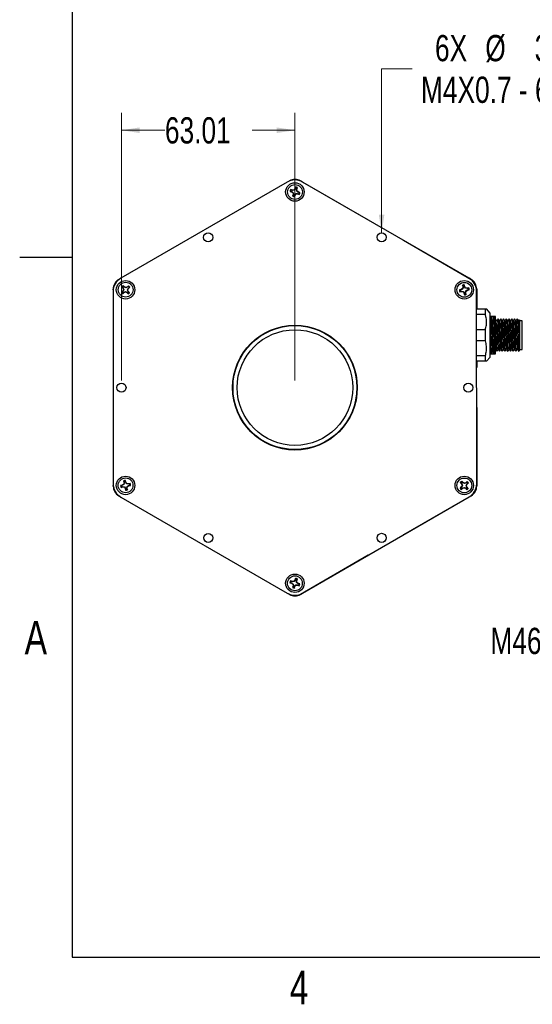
# Model space of a CAD drawing. Header units: millimetres. Extents: x 6 to 857, y 6 to 553.
# Tile 1 of 20: x 6 to 193, y 8 to 366. Entities that reach past the tile are written whole.
import ezdxf

# ---------------------------------------------------------------- set-up
doc = ezdxf.new("R2010")
doc.units = ezdxf.units.MM
doc.header["$LTSCALE"] = 2
doc.styles.add('SLDTEXTSTYLE0', font='TXT', dxfattribs={"width": 0.75})
doc.dimstyles.new('SLDDIMSTYLE0', dxfattribs={"dimtxt": 9.525, "dimasz": 6.604, "dimexe": 0, "dimexo": 0.0625, "dimgap": 2.38125, "dimtad": 0, "dimtih": 1, "dimtoh": 1, "dimrnd": 1e-09, "dimzin": 12, "dimdsep": 46, "dimtxsty": 'SLDTEXTSTYLE0', "dimsah": 1, "dimcen": 0.09, "dimadec": 0, "dimazin": 3, "dimtfac": 1, "dimtofl": 0, "dimtmove": 0, "dimatfit": 3, "dimfxl": 1, "dimfrac": 2, "dimtolj": 1, "dimtzin": 12, "dimarcsym": 0})
doc.dimstyles.new('SLDDIMSTYLE1', dxfattribs={"dimtxt": 9.525, "dimasz": 6.604, "dimexe": 0, "dimexo": 0.0625, "dimgap": 2.38125, "dimtad": 0, "dimtih": 1, "dimtoh": 1, "dimrnd": 1e-09, "dimzin": 4, "dimdsep": 46, "dimtxsty": 'SLDTEXTSTYLE0', "dimsah": 1, "dimcen": 0, "dimadec": 0, "dimazin": 1, "dimtfac": 1, "dimtofl": 0, "dimtmove": 0, "dimatfit": 3, "dimfxl": 1, "dimfrac": 2, "dimtolj": 1, "dimtzin": 12, "dimarcsym": 0})

# ---------------------------------------------------------------- blocks, each defined once
blk = doc.blocks.new('_D')
at = {"color": 7, "linetype": 'Continuous', "lineweight": 0}
for p, q in [((43.31, 234.73), (43.31, 331.97)), ((106.32, 234.74), (106.32, 331.97)), ((43.31, 325.62), (59.09, 325.62)), ((106.32, 325.62), (90.75, 325.62))]:
    blk.add_line(p, q, dxfattribs=at)
at = {"color": 7, "linetype": 'Continuous', "lineweight": 18}
for points in [[(43.31, 325.62), (49.92, 324.6), (49.92, 326.63)], [(106.32, 325.62), (99.72, 326.63), (99.72, 324.6)]]:
    blk.add_solid(points, dxfattribs=at)
at = {"color": 7, "linetype": 'Continuous', "lineweight": 18, "insert": (59.09, 330.33), "char_height": 9.525, "attachment_point": 1, "style": 'SLDTEXTSTYLE0'}
blk.add_mtext('63.01', dxfattribs=at)
blk = doc.blocks.new('_D_1')
at = {"color": 7, "linetype": 'Continuous', "lineweight": 0}
for p, q in [((137.78, 288.4), (137.78, 347.92)), ((137.78, 347.92), (148.9, 347.92))]:
    blk.add_line(p, q, dxfattribs=at)
at = {"color": 7, "linetype": 'Continuous', "lineweight": 18}
blk.add_solid([(137.78, 288.4), (138.8, 295), (136.77, 295)], dxfattribs=at)
at = {"color": 7, "linetype": 'Continuous', "lineweight": 18, "char_height": 9.525, "attachment_point": 1, "style": 'SLDTEXTSTYLE0'}
for s, insert in [('6X', (157.17, 360.19)), ('%%c', (175.44, 360.19)), ('3.30 THRU', (193.39, 360.19)), ('M4X0.7 - 6H THRU', (152.07, 345.06))]:
    blk.add_mtext(s, dxfattribs=dict(at, insert=insert))

msp = doc.modelspace()

# ---------------------------------------------------------------- linework, layer by layer
at = {"color": 7, "linetype": 'Continuous'}
for p, q in [((25.4, 533.4), (25.4, 25.4)), ((25.4, 279.4), (6.35, 279.4)), ((25.4, 25.4), (838.2, 25.4))]:
    msp.add_line(p, q, dxfattribs=at)
at = {"color": 7, "linetype": 'Continuous', "lineweight": 25}
for p, q in [((103.525, 306.819), (43.05, 271.893)), ((103.907, 307.02), (104.309, 307.252)), ((105.447, 303.887), (104.782, 304.106)), ((104.989, 303.933), (104.782, 304.106)), ((105.435, 303.786), (104.989, 303.933)), ((105.435, 303.786), (105.447, 303.887)), ((106.03, 303.831), (105.435, 303.786)), ((105.981, 303.928), (105.447, 303.887)), ((106.33, 304.334), (105.981, 303.928)), ((106.03, 303.831), (105.981, 303.928)), ((106.419, 304.284), (106.03, 303.831)), ((106.549, 304.999), (106.33, 304.334)), ((106.419, 304.284), (106.33, 304.334)), ((106.566, 304.73), (106.419, 304.284)), ((106.566, 304.73), (106.549, 304.999)), ((106.911, 304.122), (107.058, 304.568)), ((106.911, 304.122), (107.013, 304.11)), ((106.956, 303.527), (106.911, 304.122)), ((107.013, 304.11), (107.231, 304.775)), ((107.053, 303.576), (107.013, 304.11)), ((107.058, 304.568), (107.231, 304.775)), ((108.309, 307.253), (132.911, 293.054)), ((169.537, 271.911), (109.052, 306.82)), ((104.827, 303.44), (104.558, 303.424)), ((104.558, 303.424), (105.223, 303.205)), ((104.827, 303.44), (105.273, 303.294)), ((105.273, 303.294), (105.223, 303.205)), ((105.223, 303.205), (105.629, 302.856)), ((105.273, 303.294), (105.726, 302.905)), ((105.67, 302.322), (105.451, 301.657)), ((105.625, 301.864), (105.451, 301.657)), ((105.771, 302.31), (105.625, 301.864)), ((105.726, 302.905), (105.629, 302.856)), ((105.629, 302.856), (105.67, 302.322)), ((105.771, 302.31), (105.67, 302.322)), ((105.726, 302.905), (105.771, 302.31)), ((106.117, 301.702), (106.263, 302.148)), ((106.117, 301.702), (106.134, 301.433)), ((106.134, 301.433), (106.352, 302.098)), ((106.263, 302.148), (106.652, 302.601)), ((106.263, 302.148), (106.352, 302.098)), ((106.352, 302.098), (106.701, 302.504)), ((106.652, 302.601), (107.247, 302.646)), ((106.652, 302.601), (106.701, 302.504)), ((106.701, 302.504), (107.235, 302.544)), ((106.956, 303.527), (107.053, 303.576)), ((107.409, 303.138), (106.956, 303.527)), ((107.459, 303.227), (107.053, 303.576)), ((107.247, 302.646), (107.235, 302.544)), ((107.235, 302.544), (107.9, 302.326)), ((107.247, 302.646), (107.693, 302.499)), ((107.409, 303.138), (107.459, 303.227)), ((107.855, 302.991), (107.409, 303.138)), ((108.124, 303.008), (107.459, 303.227)), ((107.693, 302.499), (107.9, 302.326)), ((107.855, 302.991), (108.124, 303.008)), ((132.911, 293.054), (132.984, 293.007)), ((145.638, 285.704), (145.713, 285.665)), ((145.713, 285.665), (170.315, 271.466)), ((42.315, 271.448), (42.678, 271.658)), ((43.386, 268.796), (43.853, 268.274)), ((43.628, 268.676), (43.386, 268.796)), ((43.628, 268.676), (43.941, 268.326)), ((43.941, 268.326), (43.853, 268.274)), ((43.853, 268.274), (44.03, 267.769)), ((44.014, 269.021), (43.921, 269.275)), ((44.388, 268.753), (43.921, 269.275)), ((43.941, 268.326), (44.138, 267.763)), ((44.327, 268.672), (44.014, 269.021)), ((44.327, 268.672), (44.388, 268.753)), ((44.865, 268.413), (44.327, 268.672)), ((44.871, 268.521), (44.388, 268.753)), ((45.428, 268.61), (44.865, 268.413)), ((44.865, 268.413), (44.871, 268.521)), ((45.376, 268.698), (44.871, 268.521)), ((45.898, 269.165), (45.376, 268.698)), ((45.428, 268.61), (45.376, 268.698)), ((45.778, 268.923), (45.428, 268.61)), ((45.515, 267.686), (45.774, 268.224)), ((45.623, 267.68), (45.855, 268.163)), ((45.774, 268.224), (46.123, 268.537)), ((45.774, 268.224), (45.855, 268.163)), ((45.778, 268.923), (45.898, 269.165)), ((45.855, 268.163), (46.377, 268.63)), ((46.123, 268.537), (46.377, 268.63)), ((167.167, 268.125), (166.725, 267.823)), ((167.258, 268.065), (166.765, 267.729)), ((167.272, 269.112), (167.123, 269.336)), ((167.123, 269.336), (167.267, 268.651)), ((167.267, 268.651), (167.167, 268.125)), ((167.258, 268.065), (167.167, 268.125)), ((167.368, 268.652), (167.258, 268.065)), ((167.368, 268.652), (167.267, 268.651)), ((167.272, 269.112), (167.368, 268.652)), ((167.779, 269.218), (167.826, 269.483)), ((167.875, 268.758), (167.779, 269.218)), ((167.969, 268.798), (167.826, 269.483)), ((167.875, 268.758), (167.969, 268.798)), ((168.212, 268.265), (167.875, 268.758)), ((168.271, 268.356), (167.969, 268.798)), ((168.212, 268.265), (168.271, 268.356)), ((168.799, 268.155), (168.212, 268.265)), ((168.798, 268.257), (168.271, 268.356)), ((169.483, 268.4), (168.798, 268.257)), ((168.799, 268.155), (168.798, 268.257)), ((169.258, 268.251), (168.799, 268.155)), ((169.258, 268.251), (169.483, 268.4)), ((40.287, 267.105), (40.297, 197.27)), ((40.315, 267.659), (40.315, 267.983)), ((43.798, 267.286), (43.277, 266.82)), ((43.53, 266.912), (43.277, 266.82)), ((43.88, 267.225), (43.53, 266.912)), ((43.755, 266.284), (44.277, 266.751)), ((43.875, 266.526), (43.755, 266.284)), ((44.03, 267.769), (43.798, 267.286)), ((43.88, 267.225), (43.798, 267.286)), ((43.875, 266.526), (44.225, 266.839)), ((44.138, 267.763), (43.88, 267.225)), ((44.138, 267.763), (44.03, 267.769)), ((44.225, 266.839), (44.788, 267.036)), ((44.225, 266.839), (44.277, 266.751)), ((44.277, 266.751), (44.782, 266.928)), ((44.788, 267.036), (44.782, 266.928)), ((44.782, 266.928), (45.265, 266.696)), ((44.788, 267.036), (45.326, 266.778)), ((45.326, 266.778), (45.265, 266.696)), ((45.265, 266.696), (45.732, 266.175)), ((45.326, 266.778), (45.639, 266.428)), ((45.712, 267.123), (45.515, 267.686)), ((45.515, 267.686), (45.623, 267.68)), ((45.8, 267.175), (45.623, 267.68)), ((45.639, 266.428), (45.732, 266.175)), ((45.712, 267.123), (45.8, 267.175)), ((46.025, 266.773), (45.712, 267.123)), ((46.267, 266.653), (45.8, 267.175)), ((46.025, 266.773), (46.267, 266.653)), ((166.725, 267.823), (166.04, 267.679)), ((166.305, 267.633), (166.04, 267.679)), ((166.411, 267.126), (166.187, 266.977)), ((166.187, 266.977), (166.872, 267.12)), ((166.765, 267.729), (166.305, 267.633)), ((166.411, 267.126), (166.871, 267.222)), ((166.765, 267.729), (166.725, 267.823)), ((166.871, 267.222), (166.872, 267.12)), ((166.871, 267.222), (167.458, 267.111)), ((166.872, 267.12), (167.398, 267.021)), ((167.458, 267.111), (167.398, 267.021)), ((167.398, 267.021), (167.7, 266.578)), ((167.458, 267.111), (167.794, 266.618)), ((167.794, 266.618), (167.7, 266.578)), ((167.7, 266.578), (167.844, 265.893)), ((167.794, 266.618), (167.89, 266.159)), ((167.89, 266.159), (167.844, 265.893)), ((168.301, 266.724), (168.412, 267.311)), ((168.301, 266.724), (168.403, 266.725)), ((168.397, 266.265), (168.301, 266.724)), ((168.397, 266.265), (168.546, 266.04)), ((168.403, 266.725), (168.502, 267.252)), ((168.546, 266.04), (168.403, 266.725)), ((168.412, 267.311), (168.905, 267.648)), ((168.412, 267.311), (168.502, 267.252)), ((168.502, 267.252), (168.945, 267.554)), ((168.905, 267.648), (169.364, 267.744)), ((168.905, 267.648), (168.945, 267.554)), ((168.945, 267.554), (169.63, 267.697)), ((169.364, 267.744), (169.63, 267.697)), ((172.311, 197.289), (172.301, 267.123)), ((172.315, 268.002), (172.316, 260.756)), ((172.302, 260.756), (175.467, 260.757)), ((175.468, 258.711), (172.302, 258.711)), ((175.468, 258.711), (175.467, 260.757)), ((177.218, 259.257), (175.902, 260.76)), ((177.218, 255.257), (177.218, 259.257)), ((177.279, 258.007), (177.229, 258.007)), ((177.834, 258.007), (177.734, 258.007)), ((177.934, 258.007), (177.834, 258.007)), ((178.529, 258.007), (178.479, 258.007)), ((179.084, 258.007), (178.984, 258.007)), ((179.184, 258.007), (179.084, 258.007)), ((179.193, 257.926), (179.184, 258.007)), ((179.193, 258.007), (179.184, 258.007)), ((177.22, 243.257), (177.218, 255.257)), ((179.578, 256.458), (179.571, 256.458)), ((180.578, 256.458), (180.571, 256.458)), ((181.578, 256.458), (181.571, 256.458)), ((182.578, 256.458), (182.571, 256.458)), ((183.578, 256.458), (183.571, 256.458)), ((184.578, 256.458), (184.571, 256.458)), ((185.578, 256.458), (185.571, 256.458)), ((186.578, 256.459), (186.571, 256.459)), ((187.578, 256.459), (187.571, 256.459)), ((188.843, 256.458), (187.843, 256.458)), ((188.845, 246.06), (188.843, 256.458)), ((172.303, 253.302), (175.468, 253.303)), ((175.469, 249.211), (175.468, 253.303)), ((187.844, 250.752), (187.844, 250.425)), ((175.469, 249.211), (172.304, 249.211)), ((172.304, 243.802), (175.47, 243.803)), ((175.47, 241.757), (175.47, 243.803)), ((175.905, 241.754), (177.22, 243.257)), ((177.671, 244.507), (177.721, 244.507)), ((178.266, 244.507), (178.366, 244.507)), ((178.366, 244.507), (178.466, 244.507)), ((178.921, 244.507), (178.971, 244.507)), ((178.971, 244.507), (179.195, 244.507)), ((179.576, 245.383), (179.58, 245.404)), ((180.07, 246.058), (180.077, 246.058)), ((180.576, 245.383), (180.58, 245.404)), ((181.07, 246.058), (181.077, 246.058)), ((181.576, 245.383), (181.58, 245.404)), ((182.07, 246.058), (182.077, 246.058)), ((182.576, 245.383), (182.58, 245.404)), ((183.07, 246.058), (183.077, 246.058)), ((183.576, 245.383), (183.58, 245.404)), ((184.07, 246.058), (184.077, 246.058)), ((184.576, 245.383), (184.58, 245.405)), ((185.07, 246.058), (185.077, 246.058)), ((185.576, 245.384), (185.58, 245.405)), ((186.07, 246.058), (186.077, 246.058)), ((186.576, 245.384), (186.58, 245.405)), ((187.07, 246.059), (187.077, 246.059)), ((187.576, 245.384), (187.58, 245.405)), ((187.845, 246.06), (188.845, 246.06)), ((175.47, 241.757), (172.305, 241.756)), ((172.319, 239.597), (172.305, 239.429)), ((172.319, 241.756), (172.319, 239.597)), ((172.307, 224.984), (172.321, 224.816)), ((172.321, 224.816), (172.325, 196.411)), ((40.325, 196.392), (40.325, 196.715)), ((43.696, 196.84), (43.011, 196.697)), ((43.276, 196.65), (43.011, 196.697)), ((43.736, 196.747), (43.276, 196.65)), ((44.138, 197.142), (43.696, 196.84)), ((43.736, 196.747), (43.696, 196.84)), ((44.229, 197.083), (43.736, 196.747)), ((44.094, 198.354), (44.237, 197.669)), ((44.243, 198.129), (44.094, 198.354)), ((44.237, 197.669), (44.138, 197.142)), ((44.229, 197.083), (44.138, 197.142)), ((44.339, 197.67), (44.229, 197.083)), ((44.339, 197.67), (44.237, 197.669)), ((44.243, 198.129), (44.339, 197.67)), ((44.75, 198.235), (44.797, 198.501)), ((44.846, 197.776), (44.75, 198.235)), ((44.94, 197.816), (44.797, 198.501)), ((44.846, 197.776), (44.94, 197.816)), ((45.183, 197.283), (44.846, 197.776)), ((45.242, 197.373), (44.94, 197.816)), ((45.183, 197.283), (45.242, 197.373)), ((45.769, 197.172), (45.183, 197.283)), ((45.768, 197.274), (45.242, 197.373)), ((45.382, 196.329), (45.876, 196.665)), ((45.473, 196.269), (45.915, 196.571)), ((46.453, 197.417), (45.768, 197.274)), ((45.769, 197.172), (45.768, 197.274)), ((46.229, 197.268), (45.769, 197.172)), ((45.876, 196.665), (46.335, 196.761)), ((45.876, 196.665), (45.915, 196.571)), ((45.915, 196.571), (46.6, 196.715)), ((46.229, 197.268), (46.453, 197.417)), ((46.335, 196.761), (46.6, 196.715)), ((166.615, 197.621), (166.374, 197.741)), ((166.374, 197.741), (166.84, 197.219)), ((166.615, 197.621), (166.928, 197.271)), ((167.017, 196.714), (166.785, 196.231)), ((166.928, 197.271), (166.84, 197.219)), ((166.84, 197.219), (167.017, 196.714)), ((167.126, 196.708), (166.867, 196.17)), ((167.001, 197.966), (166.909, 198.219)), ((167.375, 197.698), (166.909, 198.219)), ((166.928, 197.271), (167.126, 196.708)), ((167.314, 197.616), (167.001, 197.966)), ((167.126, 196.708), (167.017, 196.714)), ((167.314, 197.616), (167.375, 197.698)), ((167.852, 197.358), (167.314, 197.616)), ((167.858, 197.466), (167.375, 197.698)), ((168.415, 197.555), (167.852, 197.358)), ((167.852, 197.358), (167.858, 197.466)), ((168.363, 197.643), (167.858, 197.466)), ((168.885, 198.11), (168.363, 197.643)), ((168.415, 197.555), (168.363, 197.643)), ((168.765, 197.868), (168.415, 197.555)), ((168.502, 196.631), (168.761, 197.169)), ((168.502, 196.631), (168.61, 196.625)), ((168.699, 196.068), (168.502, 196.631)), ((168.61, 196.625), (168.842, 197.108)), ((168.787, 196.12), (168.61, 196.625)), ((168.761, 197.169), (169.111, 197.482)), ((168.761, 197.169), (168.842, 197.108)), ((168.765, 197.868), (168.885, 198.11)), ((168.842, 197.108), (169.364, 197.575)), ((169.111, 197.482), (169.364, 197.575)), ((43.382, 196.143), (43.158, 195.994)), ((43.158, 195.994), (43.843, 196.138)), ((43.382, 196.143), (43.842, 196.24)), ((43.842, 196.24), (43.843, 196.138)), ((43.842, 196.24), (44.428, 196.129)), ((43.843, 196.138), (44.369, 196.038)), ((44.428, 196.129), (44.369, 196.038)), ((44.369, 196.038), (44.671, 195.596)), ((44.428, 196.129), (44.765, 195.636)), ((44.765, 195.636), (44.671, 195.596)), ((44.671, 195.596), (44.814, 194.911)), ((44.765, 195.636), (44.861, 195.176)), ((44.861, 195.176), (44.814, 194.911)), ((45.272, 195.742), (45.382, 196.329)), ((45.272, 195.742), (45.374, 195.743)), ((45.368, 195.283), (45.272, 195.742)), ((45.368, 195.283), (45.517, 195.058)), ((45.374, 195.743), (45.473, 196.269)), ((45.517, 195.058), (45.374, 195.743)), ((45.382, 196.329), (45.473, 196.269)), ((166.785, 196.231), (166.264, 195.764)), ((166.517, 195.857), (166.264, 195.764)), ((166.867, 196.17), (166.517, 195.857)), ((166.742, 195.229), (167.264, 195.696)), ((166.862, 195.471), (166.742, 195.229)), ((166.867, 196.17), (166.785, 196.231)), ((166.862, 195.471), (167.212, 195.784)), ((167.212, 195.784), (167.776, 195.981)), ((167.212, 195.784), (167.264, 195.696)), ((167.264, 195.696), (167.77, 195.873)), ((167.776, 195.981), (167.77, 195.873)), ((167.77, 195.873), (168.252, 195.641)), ((167.776, 195.981), (168.314, 195.723)), ((168.314, 195.723), (168.252, 195.641)), ((168.252, 195.641), (168.719, 195.119)), ((168.314, 195.723), (168.627, 195.373)), ((168.627, 195.373), (168.719, 195.119)), ((168.699, 196.068), (168.787, 196.12)), ((169.012, 195.718), (168.699, 196.068)), ((169.254, 195.598), (168.787, 196.12)), ((169.012, 195.718), (169.254, 195.598)), ((42.683, 192.722), (42.326, 192.928)), ((43.061, 192.482), (103.546, 157.574)), ((109.073, 157.574), (169.548, 192.5)), ((170.326, 192.946), (145.729, 178.741)), ((145.729, 178.741), (145.661, 178.705)), ((132.928, 171.348), (108.331, 157.142)), ((132.995, 171.39), (132.928, 171.348)), ((104.785, 161.403), (104.516, 161.386)), ((104.516, 161.386), (105.181, 161.168)), ((105.405, 161.85), (104.74, 162.068)), ((104.947, 161.895), (104.74, 162.068)), ((104.785, 161.403), (105.231, 161.256)), ((105.393, 161.748), (104.947, 161.895)), ((105.231, 161.256), (105.181, 161.168)), ((105.181, 161.168), (105.587, 160.818)), ((105.231, 161.256), (105.684, 160.867)), ((105.393, 161.748), (105.405, 161.85)), ((105.988, 161.793), (105.393, 161.748)), ((105.939, 161.89), (105.405, 161.85)), ((105.684, 160.867), (105.587, 160.818)), ((105.684, 160.867), (105.729, 160.272)), ((106.288, 162.296), (105.939, 161.89)), ((105.988, 161.793), (105.939, 161.89)), ((106.377, 162.246), (105.988, 161.793)), ((106.507, 162.961), (106.288, 162.296)), ((106.377, 162.246), (106.288, 162.296)), ((106.524, 162.692), (106.377, 162.246)), ((106.524, 162.692), (106.507, 162.961)), ((106.869, 162.085), (107.016, 162.531)), ((106.869, 162.085), (106.971, 162.072)), ((106.914, 161.489), (106.869, 162.085)), ((106.914, 161.489), (107.011, 161.538)), ((107.367, 161.1), (106.914, 161.489)), ((106.971, 162.072), (107.189, 162.737)), ((107.011, 161.538), (106.971, 162.072)), ((107.417, 161.189), (107.011, 161.538)), ((107.016, 162.531), (107.189, 162.737)), ((107.367, 161.1), (107.417, 161.189)), ((107.813, 160.954), (107.367, 161.1)), ((108.082, 160.971), (107.417, 161.189)), ((107.813, 160.954), (108.082, 160.971)), ((104.331, 157.141), (103.936, 157.369)), ((105.628, 160.284), (105.409, 159.619)), ((105.583, 159.826), (105.409, 159.619)), ((105.729, 160.272), (105.583, 159.826)), ((105.587, 160.818), (105.628, 160.284)), ((105.729, 160.272), (105.628, 160.284)), ((106.075, 159.664), (106.221, 160.11)), ((106.075, 159.664), (106.092, 159.395)), ((106.092, 159.395), (106.31, 160.06)), ((106.221, 160.11), (106.61, 160.563)), ((106.221, 160.11), (106.31, 160.06)), ((106.31, 160.06), (106.659, 160.466)), ((106.61, 160.563), (107.205, 160.608)), ((106.61, 160.563), (106.659, 160.466)), ((106.659, 160.466), (107.193, 160.507)), ((107.205, 160.608), (107.193, 160.507)), ((107.193, 160.507), (107.858, 160.288)), ((107.205, 160.608), (107.651, 160.462)), ((107.651, 160.462), (107.858, 160.288))]:
    msp.add_line(p, q, dxfattribs=at)
for centre, radius in [((106.299, 303.215), 3.36), ((106.341, 303.216), 2.692), ((74.8, 286.739), 1.65), ((137.785, 286.748), 1.65), ((44.795, 267.706), 3.36), ((44.827, 267.725), 2.692), ((167.803, 267.706), 3.36), ((167.835, 267.688), 2.692), ((106.299, 232.197), 22.65), ((106.32, 232.197), 22.5), ((106.32, 232.197), 21), ((43.315, 232.188), 1.65), ((169.284, 232.206), 1.65), ((44.795, 196.687), 3.36), ((44.806, 196.706), 2.692), ((167.803, 196.687), 3.36), ((167.814, 196.669), 2.692), ((74.816, 177.646), 1.65), ((137.8, 177.655), 1.65), ((106.299, 161.178), 3.36), ((106.299, 161.178), 2.692)]:
    msp.add_circle(centre, radius, dxfattribs=at)
for centre, radius, start, end in [((106.289, 302.028), 5.531, 60.0348, 119.9816), ((106.31, 303.788), 4, 60.0082, 120.0082), ((106.341, 303.216), 1.795, 150.28265, 173.35657), ((106.341, 303.216), 1.53, 152.07767, 171.56154), ((106.341, 303.216), 1.795, 60.28265, 83.35657), ((106.341, 303.216), 1.53, 62.07767, 81.56154), ((106.341, 303.216), 1.795, 240.28265, 263.35657), ((106.341, 303.216), 1.53, 242.07767, 261.56154), ((106.341, 303.216), 1.53, 332.07767, 351.56154), ((106.341, 303.216), 1.795, 330.28265, 353.35657), ((45.819, 267.104), 5.531, 120.03476, 179.99555), ((166.77, 267.121), 5.531, 0.0209, 59.98157), ((44.315, 267.984), 4, 120.0082, 180.0082), ((44.827, 267.725), 1.795, 120.28265, 143.35657), ((44.827, 267.725), 1.53, 122.07767, 141.56154), ((44.827, 267.725), 1.53, 32.07767, 51.56154), ((44.827, 267.725), 1.795, 30.28265, 53.35657), ((167.835, 267.688), 1.795, 90.28265, 113.35657), ((167.835, 267.688), 1.53, 92.07767, 111.56154), ((167.835, 267.688), 1.53, 2.07767, 21.56154), ((167.835, 267.688), 1.795, 0.28265, 23.35657), ((168.315, 268.002), 4, 0.0082, 60.0082), ((44.827, 267.725), 1.795, 210.28265, 233.35657), ((44.827, 267.725), 1.53, 212.07767, 231.56154), ((44.827, 267.725), 1.53, 302.07767, 321.56154), ((44.827, 267.725), 1.795, 300.28265, 323.35657), ((167.835, 267.688), 1.795, 180.28265, 203.35657), ((167.835, 267.688), 1.53, 182.07767, 201.56154), ((167.835, 267.688), 1.795, 270.28265, 293.35657), ((167.835, 267.688), 1.53, 272.07767, 291.56154), ((45.829, 197.272), 5.531, 180.0209, 239.98157), ((44.806, 196.706), 1.795, 180.28265, 203.35657), ((44.806, 196.706), 1.53, 182.07767, 201.56154), ((44.806, 196.706), 1.795, 90.28265, 113.35657), ((44.806, 196.706), 1.53, 92.07767, 111.56154), ((44.806, 196.706), 1.53, 2.07767, 21.56154), ((44.806, 196.706), 1.795, 0.28265, 23.35657), ((167.814, 196.669), 1.795, 120.28265, 143.35657), ((167.814, 196.669), 1.53, 122.07767, 141.56154), ((167.814, 196.669), 1.53, 32.07767, 51.56154), ((167.814, 196.669), 1.795, 30.28265, 53.35657), ((166.78, 197.289), 5.531, 300.03476, 359.99555), ((44.325, 196.392), 4, 180.0082, 240.0082), ((44.806, 196.706), 1.795, 270.28265, 293.35657), ((44.806, 196.706), 1.53, 272.07767, 291.56154), ((167.814, 196.669), 1.795, 210.28265, 233.35657), ((167.814, 196.669), 1.53, 212.07767, 231.56154), ((167.814, 196.669), 1.53, 302.07767, 321.56154), ((167.814, 196.669), 1.795, 300.28265, 323.35657), ((168.325, 196.41), 4, 300.0082, 0.0082), ((106.299, 161.178), 1.795, 150.28265, 173.35657), ((106.299, 161.178), 1.53, 152.07767, 171.56154), ((106.299, 161.178), 1.795, 60.28265, 83.35657), ((106.299, 161.178), 1.53, 62.07767, 81.56154), ((106.299, 161.178), 1.53, 332.07767, 351.56154), ((106.299, 161.178), 1.795, 330.28265, 353.35657), ((106.309, 162.366), 5.531, 240.0348, 299.9816), ((106.299, 161.178), 1.795, 240.28265, 263.35657), ((106.299, 161.178), 1.53, 242.07767, 261.56154), ((106.33, 160.606), 4, 240.0082, 300.0082)]:
    msp.add_arc(centre, radius, start, end, dxfattribs=at)
for points, knots in [([(175.467, 260.757), (175.613, 260.757), (175.833, 260.757), (175.916, 260.757), (175.901, 260.757), (175.899, 260.757)], [0, 0, 0, 0, 0.6288293, 0.9515708, 1, 1, 1, 1]), ([(175.468, 253.303), (175.606, 253.811), (175.883, 254.839), (175.936, 256.284), (175.785, 257.584), (175.574, 258.334), (175.468, 258.711)], [0, 0, 0, 0, 0.2853504, 0.5775225, 0.7873987, 1, 1, 1, 1]), ([(177.671, 244.507), (177.658, 244.74), (177.633, 245.201), (177.597, 246.2), (177.557, 247.423), (177.513, 248.874), (177.471, 250.422), (177.432, 252), (177.389, 253.551), (177.346, 255.01), (177.304, 256.292), (177.267, 257.316), (177.241, 257.789), (177.229, 258.007)], [0, 0, 0, 0, 0.0842864, 0.1667941, 0.2608402, 0.3562357, 0.4508905, 0.5436277, 0.6381745, 0.7335847, 0.8277661, 0.9206204, 1, 1, 1, 1]), ([(177.721, 244.507), (177.703, 244.861), (177.666, 245.564), (177.615, 247.169), (177.562, 248.897), (177.516, 250.607), (177.477, 252.185), (177.434, 253.729), (177.392, 255.128), (177.353, 256.315), (177.318, 257.299), (177.292, 257.769), (177.279, 258.007)], [0, 0, 0, 0, 0.1223989, 0.2434313, 0.3671073, 0.4615847, 0.5543862, 0.6491876, 0.7446071, 0.8298964, 0.9140387, 1, 1, 1, 1]), ([(177.734, 258.007), (177.676, 258.007), (177.589, 258.007), (177.423, 258.007), (177.327, 258.007), (177.279, 258.007)], [0, 0, 0, 0, 0.4980962, 0.7488584, 1, 1, 1, 1]), ([(178.266, 244.507), (178.253, 244.646), (178.22, 244.975), (178.169, 245.97), (178.116, 247.442), (178.058, 249.213), (178.003, 251.142), (177.949, 253.08), (177.892, 254.846), (177.84, 256.308), (177.788, 257.432), (177.752, 257.814), (177.734, 258.007)], [0, 0, 0, 0, 0.0759979, 0.1807672, 0.2841211, 0.389785, 0.4940079, 0.5978195, 0.7035264, 0.8015756, 0.9000501, 1, 1, 1, 1]), ([(178.366, 244.507), (178.353, 244.646), (178.32, 244.975), (178.269, 245.97), (178.216, 247.442), (178.158, 249.213), (178.103, 251.142), (178.049, 253.08), (177.992, 254.846), (177.94, 256.308), (177.888, 257.432), (177.852, 257.814), (177.834, 258.007)], [0, 0, 0, 0, 0.0759979, 0.1807672, 0.2841211, 0.389785, 0.4940079, 0.5978195, 0.7035264, 0.8015756, 0.9000501, 1, 1, 1, 1]), ([(178.466, 244.507), (178.453, 244.646), (178.42, 244.975), (178.369, 245.97), (178.316, 247.442), (178.258, 249.213), (178.203, 251.142), (178.149, 253.08), (178.092, 254.846), (178.04, 256.308), (177.988, 257.432), (177.952, 257.814), (177.934, 258.007)], [0, 0, 0, 0, 0.0759979, 0.18076715, 0.28412108, 0.38978497, 0.4940079, 0.59781949, 0.70352637, 0.80157555, 0.90005011, 1, 1, 1, 1]), ([(178.479, 258.007), (178.43, 258.007), (178.297, 258.007), (178.104, 258.007), (177.99, 258.007), (177.934, 258.007)], [0, 0, 0, 0, 0.226096, 0.6123216, 1, 1, 1, 1]), ([(178.921, 244.507), (178.903, 244.861), (178.866, 245.564), (178.815, 247.169), (178.762, 248.897), (178.716, 250.608), (178.677, 252.185), (178.634, 253.729), (178.592, 255.128), (178.553, 256.315), (178.518, 257.299), (178.492, 257.77), (178.479, 258.007)], [0, 0, 0, 0, 0.1223989, 0.2434313, 0.3671073, 0.4615847, 0.5543862, 0.6491876, 0.7446071, 0.8298964, 0.9140387, 1, 1, 1, 1]), ([(178.971, 244.507), (178.956, 244.774), (178.928, 245.302), (178.889, 246.432), (178.846, 247.751), (178.803, 249.233), (178.761, 250.793), (178.722, 252.37), (178.679, 253.906), (178.636, 255.33), (178.595, 256.565), (178.561, 257.451), (178.538, 257.854), (178.529, 258.007)], [0, 0, 0, 0, 0.095288, 0.1886356, 0.2831865, 0.3786008, 0.4727864, 0.5656448, 0.6605855, 0.7558975, 0.8495015, 0.9427883, 1, 1, 1, 1]), ([(178.984, 258.007), (178.926, 258.007), (178.839, 258.007), (178.673, 258.007), (178.577, 258.007), (178.529, 258.007)], [0, 0, 0, 0, 0.4980962, 0.7488584, 1, 1, 1, 1]), ([(179.194, 253.214), (179.177, 253.725), (179.146, 254.739), (179.1, 256.037), (179.059, 256.995), (179.019, 257.657), (178.996, 257.891), (178.984, 258.007)], [0, 0, 0, 0, 0.2242866, 0.4452999, 0.66439, 0.832025, 1, 1, 1, 1]), ([(179.193, 256.172), (179.181, 256.472), (179.157, 257.042), (179.119, 257.655), (179.096, 257.89), (179.084, 258.007)], [0, 0, 0, 0, 0.3567484, 0.6780484, 1, 1, 1, 1]), ([(179.193, 256.172), (179.193, 256.219), (179.193, 256.453), (179.193, 256.926), (179.193, 257.514), (179.193, 257.788), (179.193, 257.926)], [0, 0, 0, 0, 0.05761502, 0.28843513, 0.63855525, 1, 1, 1, 1]), ([(179.194, 253.214), (179.194, 253.278), (179.194, 253.597), (179.193, 254.285), (179.193, 255.247), (179.193, 255.86), (179.193, 256.172)], [0, 0, 0, 0, 0.05761502, 0.28843513, 0.63855525, 1, 1, 1, 1]), ([(179.193, 255.546), (179.205, 255.205), (179.23, 254.514), (179.27, 253.223), (179.309, 251.841), (179.345, 250.424), (179.385, 249.055), (179.424, 247.812), (179.46, 246.766), (179.499, 245.982), (179.536, 245.494), (179.559, 245.436), (179.569, 245.41)], [0, 0, 0, 0, 0.1009752, 0.2041503, 0.3066472, 0.4067984, 0.5092087, 0.6117714, 0.7120184, 0.8138524, 0.9166741, 1, 1, 1, 1]), ([(179.574, 256.453), (179.491, 256.566), (179.368, 256.735), (179.244, 256.903), (179.203, 256.959)], [0, 0, 0, 0, 0.6677171, 1, 1, 1, 1]), ([(180.07, 257.131), (179.987, 257.019), (179.822, 256.794), (179.657, 256.569), (179.574, 256.456)], [0, 0, 0, 0, 0.5000081, 1, 1, 1, 1]), ([(179.574, 256.389), (179.582, 256.391), (179.607, 256.398), (179.651, 255.844), (179.7, 254.814), (179.752, 253.399), (179.804, 251.777), (179.853, 250.096), (179.907, 248.542), (179.955, 247.246), (180.007, 246.398), (180.046, 246.014), (180.066, 246.089), (180.07, 246.103)], [0, 0, 0, 0, 0.0499784, 0.1539139, 0.255983, 0.3590733, 0.4625688, 0.5643207, 0.6682877, 0.7701758, 0.8734838, 0.9767919, 1, 1, 1, 1]), ([(179.578, 256.439), (179.593, 256.403), (179.625, 256.328), (179.677, 255.575), (179.725, 254.409), (179.779, 252.918), (179.829, 251.258), (179.879, 249.598), (179.932, 248.106), (179.98, 246.942), (180.03, 246.211), (180.06, 246.136), (180.073, 246.103)], [0, 0, 0, 0, 0.0945893, 0.1984313, 0.3000171, 0.4037646, 0.5062996, 0.6088346, 0.7125821, 0.814168, 0.9180099, 1, 1, 1, 1]), ([(180.574, 256.454), (180.491, 256.566), (180.326, 256.791), (180.161, 257.016), (180.078, 257.129)], [0, 0, 0, 0, 0.4999865, 1, 1, 1, 1]), ([(180.079, 257.095), (180.089, 257.073), (180.112, 257.021), (180.152, 256.484), (180.192, 255.62), (180.23, 254.503), (180.27, 253.227), (180.309, 251.84), (180.345, 250.424), (180.385, 249.055), (180.424, 247.812), (180.46, 246.766), (180.499, 245.982), (180.536, 245.494), (180.559, 245.436), (180.569, 245.41)], [0, 0, 0, 0, 0.0642047, 0.1493916, 0.2334718, 0.3108722, 0.3899587, 0.4685255, 0.5452943, 0.6237946, 0.7024118, 0.779254, 0.8573126, 0.9361283, 1, 1, 1, 1]), ([(181.07, 257.131), (180.987, 257.019), (180.822, 256.794), (180.657, 256.569), (180.574, 256.456)], [0, 0, 0, 0, 0.50000805, 1, 1, 1, 1]), ([(180.574, 256.389), (180.582, 256.391), (180.607, 256.398), (180.651, 255.844), (180.7, 254.814), (180.752, 253.4), (180.804, 251.777), (180.853, 250.096), (180.907, 248.543), (180.955, 247.246), (181.007, 246.398), (181.046, 246.014), (181.066, 246.089), (181.07, 246.103)], [0, 0, 0, 0, 0.0499784, 0.1539139, 0.255983, 0.3590733, 0.4625688, 0.5643207, 0.6682877, 0.7701758, 0.8734838, 0.9767919, 1, 1, 1, 1]), ([(180.578, 256.44), (180.593, 256.404), (180.625, 256.328), (180.677, 255.575), (180.725, 254.409), (180.779, 252.918), (180.829, 251.258), (180.879, 249.598), (180.932, 248.106), (180.98, 246.942), (181.03, 246.211), (181.06, 246.136), (181.073, 246.103)], [0, 0, 0, 0, 0.0945893, 0.1984313, 0.3000171, 0.4037646, 0.5062996, 0.6088346, 0.7125821, 0.814168, 0.9180099, 1, 1, 1, 1]), ([(181.574, 256.454), (181.491, 256.566), (181.326, 256.791), (181.161, 257.017), (181.078, 257.129)], [0, 0, 0, 0, 0.4999865, 1, 1, 1, 1]), ([(181.079, 257.095), (181.089, 257.073), (181.112, 257.022), (181.152, 256.484), (181.192, 255.62), (181.23, 254.503), (181.27, 253.227), (181.309, 251.84), (181.345, 250.425), (181.385, 249.055), (181.424, 247.813), (181.46, 246.766), (181.499, 245.982), (181.536, 245.494), (181.559, 245.436), (181.569, 245.41)], [0, 0, 0, 0, 0.0642047, 0.1493916, 0.2334718, 0.3108722, 0.3899587, 0.4685255, 0.5452943, 0.6237946, 0.7024118, 0.779254, 0.8573126, 0.9361283, 1, 1, 1, 1]), ([(182.07, 257.132), (181.987, 257.019), (181.822, 256.794), (181.657, 256.569), (181.574, 256.456)], [0, 0, 0, 0, 0.5000081, 1, 1, 1, 1]), ([(181.574, 256.389), (181.582, 256.391), (181.607, 256.398), (181.651, 255.844), (181.7, 254.814), (181.752, 253.4), (181.804, 251.777), (181.853, 250.096), (181.907, 248.543), (181.955, 247.246), (182.007, 246.398), (182.046, 246.014), (182.066, 246.09), (182.07, 246.103)], [0, 0, 0, 0, 0.0499784, 0.1539139, 0.255983, 0.3590733, 0.4625688, 0.5643207, 0.6682877, 0.7701758, 0.8734838, 0.9767919, 1, 1, 1, 1]), ([(181.578, 256.44), (181.593, 256.404), (181.625, 256.328), (181.677, 255.575), (181.725, 254.409), (181.779, 252.918), (181.829, 251.258), (181.879, 249.598), (181.932, 248.106), (181.98, 246.943), (182.03, 246.211), (182.06, 246.136), (182.073, 246.103)], [0, 0, 0, 0, 0.0945893, 0.1984313, 0.3000171, 0.4037646, 0.5062996, 0.6088346, 0.7125821, 0.814168, 0.9180099, 1, 1, 1, 1]), ([(182.574, 256.454), (182.491, 256.566), (182.326, 256.792), (182.161, 257.017), (182.078, 257.129)], [0, 0, 0, 0, 0.49998646, 1, 1, 1, 1]), ([(182.079, 257.095), (182.089, 257.073), (182.112, 257.022), (182.152, 256.484), (182.192, 255.62), (182.23, 254.503), (182.27, 253.227), (182.309, 251.84), (182.345, 250.425), (182.385, 249.055), (182.424, 247.813), (182.46, 246.766), (182.499, 245.982), (182.536, 245.494), (182.559, 245.436), (182.569, 245.41)], [0, 0, 0, 0, 0.0642047, 0.1493916, 0.2334718, 0.3108722, 0.3899587, 0.4685255, 0.5452943, 0.6237946, 0.7024118, 0.779254, 0.8573126, 0.9361283, 1, 1, 1, 1]), ([(183.07, 257.132), (182.987, 257.019), (182.822, 256.794), (182.657, 256.569), (182.574, 256.456)], [0, 0, 0, 0, 0.5000081, 1, 1, 1, 1]), ([(182.574, 256.389), (182.582, 256.392), (182.607, 256.398), (182.651, 255.844), (182.7, 254.814), (182.752, 253.4), (182.804, 251.777), (182.853, 250.096), (182.907, 248.543), (182.955, 247.246), (183.007, 246.398), (183.046, 246.014), (183.066, 246.09), (183.07, 246.104)], [0, 0, 0, 0, 0.0499784, 0.1539139, 0.255983, 0.3590733, 0.4625688, 0.5643207, 0.6682877, 0.7701758, 0.8734838, 0.9767919, 1, 1, 1, 1]), ([(182.578, 256.44), (182.593, 256.404), (182.625, 256.328), (182.677, 255.575), (182.725, 254.409), (182.779, 252.918), (182.829, 251.258), (182.879, 249.598), (182.932, 248.106), (182.98, 246.943), (183.03, 246.212), (183.06, 246.136), (183.073, 246.103)], [0, 0, 0, 0, 0.0945893, 0.1984313, 0.3000171, 0.4037646, 0.5062996, 0.6088346, 0.7125821, 0.814168, 0.9180099, 1, 1, 1, 1]), ([(183.574, 256.454), (183.491, 256.567), (183.326, 256.792), (183.161, 257.017), (183.078, 257.129)], [0, 0, 0, 0, 0.4999865, 1, 1, 1, 1]), ([(183.079, 257.095), (183.089, 257.073), (183.112, 257.022), (183.152, 256.484), (183.192, 255.62), (183.23, 254.503), (183.27, 253.227), (183.309, 251.84), (183.345, 250.425), (183.385, 249.055), (183.424, 247.813), (183.46, 246.766), (183.499, 245.982), (183.536, 245.494), (183.559, 245.436), (183.569, 245.41)], [0, 0, 0, 0, 0.0642047, 0.1493916, 0.2334718, 0.3108722, 0.3899587, 0.4685255, 0.5452943, 0.6237946, 0.7024118, 0.779254, 0.8573126, 0.9361283, 1, 1, 1, 1]), ([(184.07, 257.132), (183.987, 257.019), (183.822, 256.794), (183.657, 256.569), (183.574, 256.457)], [0, 0, 0, 0, 0.50000805, 1, 1, 1, 1]), ([(183.574, 256.39), (183.582, 256.392), (183.607, 256.398), (183.651, 255.844), (183.7, 254.814), (183.752, 253.4), (183.804, 251.778), (183.853, 250.097), (183.907, 248.543), (183.955, 247.246), (184.007, 246.398), (184.046, 246.014), (184.066, 246.09), (184.07, 246.104)], [0, 0, 0, 0, 0.0499784, 0.1539139, 0.255983, 0.3590733, 0.4625688, 0.5643207, 0.6682877, 0.7701758, 0.8734838, 0.9767919, 1, 1, 1, 1]), ([(183.578, 256.44), (183.593, 256.404), (183.625, 256.328), (183.677, 255.576), (183.725, 254.41), (183.779, 252.918), (183.829, 251.258), (183.879, 249.598), (183.932, 248.106), (183.98, 246.943), (184.03, 246.212), (184.06, 246.137), (184.073, 246.103)], [0, 0, 0, 0, 0.0945893, 0.1984313, 0.3000171, 0.4037646, 0.5062996, 0.6088346, 0.7125821, 0.814168, 0.9180099, 1, 1, 1, 1]), ([(184.574, 256.454), (184.491, 256.567), (184.326, 256.792), (184.161, 257.017), (184.078, 257.13)], [0, 0, 0, 0, 0.4999865, 1, 1, 1, 1]), ([(184.079, 257.095), (184.089, 257.073), (184.112, 257.022), (184.152, 256.484), (184.192, 255.62), (184.23, 254.503), (184.27, 253.227), (184.309, 251.84), (184.345, 250.425), (184.385, 249.056), (184.424, 247.813), (184.46, 246.767), (184.499, 245.983), (184.536, 245.494), (184.559, 245.436), (184.569, 245.411)], [0, 0, 0, 0, 0.0642047, 0.1493916, 0.2334718, 0.3108722, 0.3899587, 0.4685255, 0.5452943, 0.6237946, 0.7024118, 0.779254, 0.8573126, 0.9361283, 1, 1, 1, 1]), ([(185.07, 257.132), (184.987, 257.019), (184.822, 256.794), (184.657, 256.569), (184.574, 256.457)], [0, 0, 0, 0, 0.5000081, 1, 1, 1, 1]), ([(184.574, 256.39), (184.582, 256.392), (184.607, 256.398), (184.651, 255.844), (184.7, 254.814), (184.752, 253.4), (184.804, 251.778), (184.853, 250.097), (184.907, 248.543), (184.955, 247.246), (185.007, 246.398), (185.046, 246.014), (185.066, 246.09), (185.07, 246.104)], [0, 0, 0, 0, 0.0499784, 0.1539139, 0.255983, 0.3590733, 0.4625688, 0.5643207, 0.6682877, 0.7701758, 0.8734838, 0.9767919, 1, 1, 1, 1]), ([(184.578, 256.44), (184.593, 256.404), (184.625, 256.329), (184.677, 255.576), (184.725, 254.41), (184.779, 252.919), (184.829, 251.258), (184.879, 249.598), (184.932, 248.106), (184.98, 246.943), (185.03, 246.212), (185.06, 246.137), (185.073, 246.104)], [0, 0, 0, 0, 0.0945893, 0.1984313, 0.3000171, 0.4037646, 0.5062996, 0.6088346, 0.7125821, 0.814168, 0.9180099, 1, 1, 1, 1]), ([(185.574, 256.454), (185.491, 256.567), (185.326, 256.792), (185.161, 257.017), (185.078, 257.13)], [0, 0, 0, 0, 0.4999865, 1, 1, 1, 1]), ([(185.079, 257.096), (185.089, 257.073), (185.112, 257.022), (185.152, 256.484), (185.192, 255.62), (185.23, 254.503), (185.27, 253.227), (185.309, 251.841), (185.345, 250.425), (185.385, 249.056), (185.424, 247.813), (185.46, 246.767), (185.499, 245.983), (185.536, 245.494), (185.559, 245.437), (185.569, 245.411)], [0, 0, 0, 0, 0.0642047, 0.1493916, 0.2334718, 0.3108722, 0.3899587, 0.4685255, 0.5452943, 0.6237946, 0.7024118, 0.779254, 0.8573126, 0.9361283, 1, 1, 1, 1]), ([(186.07, 257.132), (185.987, 257.02), (185.822, 256.795), (185.657, 256.569), (185.574, 256.457)], [0, 0, 0, 0, 0.5000081, 1, 1, 1, 1]), ([(185.574, 256.39), (185.582, 256.392), (185.607, 256.398), (185.651, 255.844), (185.7, 254.815), (185.752, 253.4), (185.804, 251.778), (185.853, 250.097), (185.907, 248.543), (185.955, 247.247), (186.007, 246.399), (186.046, 246.015), (186.066, 246.09), (186.07, 246.104)], [0, 0, 0, 0, 0.0499784, 0.1539139, 0.255983, 0.3590733, 0.4625688, 0.5643207, 0.6682877, 0.7701758, 0.8734838, 0.9767919, 1, 1, 1, 1]), ([(185.578, 256.44), (185.593, 256.404), (185.625, 256.329), (185.677, 255.576), (185.725, 254.41), (185.779, 252.919), (185.829, 251.258), (185.879, 249.598), (185.932, 248.106), (185.98, 246.943), (186.03, 246.212), (186.06, 246.137), (186.073, 246.104)], [0, 0, 0, 0, 0.0945893, 0.1984313, 0.3000171, 0.4037646, 0.5062996, 0.6088346, 0.7125821, 0.814168, 0.9180099, 1, 1, 1, 1]), ([(186.574, 256.454), (186.491, 256.567), (186.326, 256.792), (186.161, 257.017), (186.078, 257.13)], [0, 0, 0, 0, 0.4999865, 1, 1, 1, 1]), ([(186.079, 257.096), (186.089, 257.074), (186.112, 257.022), (186.152, 256.485), (186.192, 255.621), (186.23, 254.504), (186.27, 253.228), (186.309, 251.841), (186.345, 250.425), (186.385, 249.056), (186.424, 247.813), (186.46, 246.767), (186.499, 245.983), (186.536, 245.495), (186.559, 245.437), (186.569, 245.411)], [0, 0, 0, 0, 0.0642047, 0.1493916, 0.2334718, 0.3108722, 0.3899587, 0.4685255, 0.5452943, 0.6237946, 0.7024118, 0.779254, 0.8573126, 0.9361283, 1, 1, 1, 1]), ([(187.07, 257.132), (186.987, 257.02), (186.822, 256.795), (186.657, 256.57), (186.574, 256.457)], [0, 0, 0, 0, 0.50000805, 1, 1, 1, 1]), ([(186.574, 256.39), (186.582, 256.392), (186.607, 256.399), (186.651, 255.845), (186.7, 254.815), (186.752, 253.4), (186.804, 251.778), (186.853, 250.097), (186.907, 248.543), (186.955, 247.247), (187.007, 246.399), (187.046, 246.015), (187.066, 246.09), (187.07, 246.104)], [0, 0, 0, 0, 0.0499784, 0.1539139, 0.255983, 0.3590733, 0.4625688, 0.5643207, 0.6682877, 0.7701758, 0.8734838, 0.9767919, 1, 1, 1, 1]), ([(186.578, 256.44), (186.593, 256.404), (186.625, 256.329), (186.677, 255.576), (186.725, 254.41), (186.779, 252.919), (186.829, 251.259), (186.879, 249.599), (186.932, 248.107), (186.98, 246.943), (187.03, 246.212), (187.06, 246.137), (187.073, 246.104)], [0, 0, 0, 0, 0.0945893, 0.1984313, 0.3000171, 0.4037646, 0.5062996, 0.6088346, 0.7125821, 0.814168, 0.9180099, 1, 1, 1, 1]), ([(187.574, 256.455), (187.491, 256.567), (187.326, 256.792), (187.161, 257.017), (187.078, 257.13)], [0, 0, 0, 0, 0.4999865, 1, 1, 1, 1]), ([(187.079, 257.096), (187.089, 257.074), (187.112, 257.022), (187.152, 256.485), (187.192, 255.621), (187.23, 254.504), (187.27, 253.228), (187.309, 251.841), (187.345, 250.425), (187.385, 249.056), (187.424, 247.813), (187.46, 246.767), (187.499, 245.983), (187.536, 245.495), (187.559, 245.437), (187.569, 245.411)], [0, 0, 0, 0, 0.0642047, 0.1493916, 0.2334718, 0.3108722, 0.3899587, 0.4685255, 0.5452943, 0.6237946, 0.7024118, 0.779254, 0.8573126, 0.9361283, 1, 1, 1, 1]), ([(187.835, 256.813), (187.831, 256.807), (187.744, 256.688), (187.657, 256.57), (187.574, 256.457)], [0, 0, 0, 0, 0.0505422, 1, 1, 1, 1]), ([(187.574, 256.39), (187.582, 256.392), (187.607, 256.399), (187.651, 255.845), (187.7, 254.815), (187.752, 253.402), (187.801, 251.872), (187.831, 250.871), (187.844, 250.425)], [0, 0, 0, 0, 0.0915834, 0.2820409, 0.4690785, 0.6579872, 0.8476384, 1, 1, 1, 1]), ([(187.578, 256.441), (187.593, 256.405), (187.625, 256.329), (187.677, 255.576), (187.725, 254.41), (187.778, 252.92), (187.818, 251.638), (187.839, 250.921), (187.844, 250.752)], [0, 0, 0, 0, 0.17585798, 0.36891815, 0.55778384, 0.75066842, 0.94129876, 1, 1, 1, 1]), ([(187.843, 256.807), (187.843, 256.81), (187.843, 256.825), (187.843, 256.688), (187.843, 256.394), (187.843, 255.948), (187.843, 255.371), (187.843, 254.689), (187.843, 253.906), (187.844, 253.066), (187.844, 252.179), (187.844, 251.403), (187.844, 250.927), (187.844, 250.752)], [0, 0, 0, 0, 0.0304328, 0.1365024, 0.237689, 0.3418919, 0.4417647, 0.5445569, 0.6435689, 0.7455944, 0.8423593, 0.9419304, 1, 1, 1, 1]), ([(179.195, 244.507), (179.195, 244.725), (179.195, 245.131), (179.195, 245.98), (179.194, 246.918), (179.194, 247.98), (179.194, 249.12), (179.194, 250.309), (179.194, 251.697), (179.194, 252.65), (179.194, 253.214)], [0, 0, 0, 0, 0.134979, 0.2528227, 0.3706451, 0.4873043, 0.6039635, 0.7187525, 0.8335334, 1, 1, 1, 1]), ([(187.844, 250.425), (187.844, 250.138), (187.844, 249.556), (187.844, 248.733), (187.844, 247.967), (187.844, 247.069), (187.845, 246.368), (187.845, 245.942), (187.845, 245.765), (187.845, 245.764), (187.845, 245.764)], [0, 0, 0, 0, 0.1125065, 0.2282759, 0.3407824, 0.456544, 0.6848469, 0.8010164, 0.9205547, 1, 1, 1, 1]), ([(175.47, 243.803), (175.619, 244.363), (175.845, 245.211), (175.921, 246.377), (175.886, 247.297), (175.745, 248.249), (175.561, 248.889), (175.469, 249.211)], [0, 0, 0, 0, 0.31434717, 0.47568332, 0.63843716, 0.81839577, 1, 1, 1, 1]), ([(177.216, 244.507), (177.267, 244.507), (177.349, 244.507), (177.511, 244.507), (177.618, 244.507), (177.671, 244.507)], [0, 0, 0, 0, 0.4392217, 0.719339, 1, 1, 1, 1]), ([(177.721, 244.507), (177.77, 244.507), (177.904, 244.507), (178.097, 244.507), (178.21, 244.507), (178.266, 244.507)], [0, 0, 0, 0, 0.22609597, 0.61232161, 1, 1, 1, 1]), ([(178.466, 244.507), (178.517, 244.507), (178.599, 244.507), (178.761, 244.507), (178.868, 244.507), (178.921, 244.507)], [0, 0, 0, 0, 0.4392217, 0.719339, 1, 1, 1, 1]), ([(179.186, 245.909), (179.231, 245.847), (179.359, 245.673), (179.487, 245.499), (179.569, 245.386)], [0, 0, 0, 0, 0.3535428, 1, 1, 1, 1]), ([(179.58, 245.386), (179.663, 245.499), (179.827, 245.723), (179.992, 245.948), (180.075, 246.06)], [0, 0, 0, 0, 0.50102662, 1, 1, 1, 1]), ([(180.074, 246.062), (180.156, 245.949), (180.321, 245.724), (180.487, 245.499), (180.569, 245.386)], [0, 0, 0, 0, 0.49998628, 1, 1, 1, 1]), ([(180.58, 245.386), (180.663, 245.499), (180.827, 245.724), (180.992, 245.948), (181.075, 246.06)], [0, 0, 0, 0, 0.5010266, 1, 1, 1, 1]), ([(181.074, 246.062), (181.156, 245.949), (181.321, 245.724), (181.487, 245.499), (181.569, 245.386)], [0, 0, 0, 0, 0.4999863, 1, 1, 1, 1]), ([(181.58, 245.386), (181.663, 245.499), (181.827, 245.724), (181.992, 245.948), (182.075, 246.061)], [0, 0, 0, 0, 0.50102662, 1, 1, 1, 1]), ([(182.074, 246.062), (182.156, 245.949), (182.321, 245.724), (182.487, 245.499), (182.569, 245.387)], [0, 0, 0, 0, 0.4999863, 1, 1, 1, 1]), ([(182.58, 245.387), (182.663, 245.499), (182.827, 245.724), (182.992, 245.949), (183.075, 246.061)], [0, 0, 0, 0, 0.50102662, 1, 1, 1, 1]), ([(183.074, 246.062), (183.156, 245.95), (183.321, 245.724), (183.487, 245.499), (183.569, 245.387)], [0, 0, 0, 0, 0.49998628, 1, 1, 1, 1]), ([(183.58, 245.387), (183.663, 245.499), (183.827, 245.724), (183.992, 245.949), (184.075, 246.061)], [0, 0, 0, 0, 0.5010266, 1, 1, 1, 1]), ([(184.074, 246.062), (184.156, 245.95), (184.321, 245.725), (184.487, 245.499), (184.569, 245.387)], [0, 0, 0, 0, 0.4999863, 1, 1, 1, 1]), ([(184.58, 245.387), (184.663, 245.499), (184.827, 245.724), (184.992, 245.949), (185.075, 246.061)], [0, 0, 0, 0, 0.5010266, 1, 1, 1, 1]), ([(185.074, 246.062), (185.156, 245.95), (185.321, 245.725), (185.487, 245.5), (185.569, 245.387)], [0, 0, 0, 0, 0.49998628, 1, 1, 1, 1]), ([(185.58, 245.387), (185.663, 245.5), (185.827, 245.724), (185.992, 245.949), (186.075, 246.061)], [0, 0, 0, 0, 0.5010266, 1, 1, 1, 1]), ([(186.074, 246.063), (186.156, 245.95), (186.321, 245.725), (186.487, 245.5), (186.569, 245.387)], [0, 0, 0, 0, 0.49998628, 1, 1, 1, 1]), ([(186.58, 245.387), (186.663, 245.5), (186.827, 245.724), (186.992, 245.949), (187.075, 246.061)], [0, 0, 0, 0, 0.5010266, 1, 1, 1, 1]), ([(187.074, 246.063), (187.156, 245.95), (187.321, 245.725), (187.487, 245.5), (187.569, 245.387)], [0, 0, 0, 0, 0.4999863, 1, 1, 1, 1]), ([(187.58, 245.387), (187.663, 245.5), (187.753, 245.624), (187.844, 245.747), (187.852, 245.758)], [0, 0, 0, 0, 0.9103953, 1, 1, 1, 1]), ([(175.901, 241.757), (175.897, 241.757), (175.886, 241.757), (175.744, 241.757), (175.562, 241.757), (175.47, 241.757)], [0, 0, 0, 0, 0.2770295, 0.6368695, 1, 1, 1, 1])]:
    msp.add_open_spline(points, degree=3, knots=knots, dxfattribs=at)

# ---------------------------------------------------------------- texts
at = {"color": 7, "linetype": 'Continuous', "lineweight": 0, "style": 'SLDTEXTSTYLE0'}
for s, insert, char_height, attachment_point in [('A', (12.213, 147.536), 12.192, 2), ('M46x0.75 THREAD', (177.286, 145.012), 9.525, 1), ('4', (107.827, 20.536), 12.192, 2)]:
    msp.add_mtext(s, dxfattribs=dict(at, insert=insert, char_height=char_height, attachment_point=attachment_point))

# ---------------------------------------------------------------- dimensions: what is measured, and where the dimension line sits
at = {"color": 7, "linetype": 'Continuous', "lineweight": 18}
dim = msp.add_diameter_dim_2p(p1=(137.785, 285.098), p2=(137.785, 288.398), text='6X <> THRU\\PM4X0.7 - 6H THRU\\P', dimstyle='SLDDIMSTYLE1', dxfattribs=at)
dim.commit()
dim.dimension.update_dxf_attribs({"geometry": '_D_1', "text_midpoint": (204.372, 347.915), "dimtype": 163})
dim = msp.add_linear_dim(base=(106.3202, 325.6177), p1=(43.3148, 232.1876), p2=(106.3202, 232.1971), dimstyle='SLDDIMSTYLE0', dxfattribs=at)
dim.commit()
dim.dimension.update_dxf_attribs({"geometry": '_D', "text_midpoint": (74.9215, 325.6177), "dimtype": 160})

doc.saveas('drawing.dxf')
